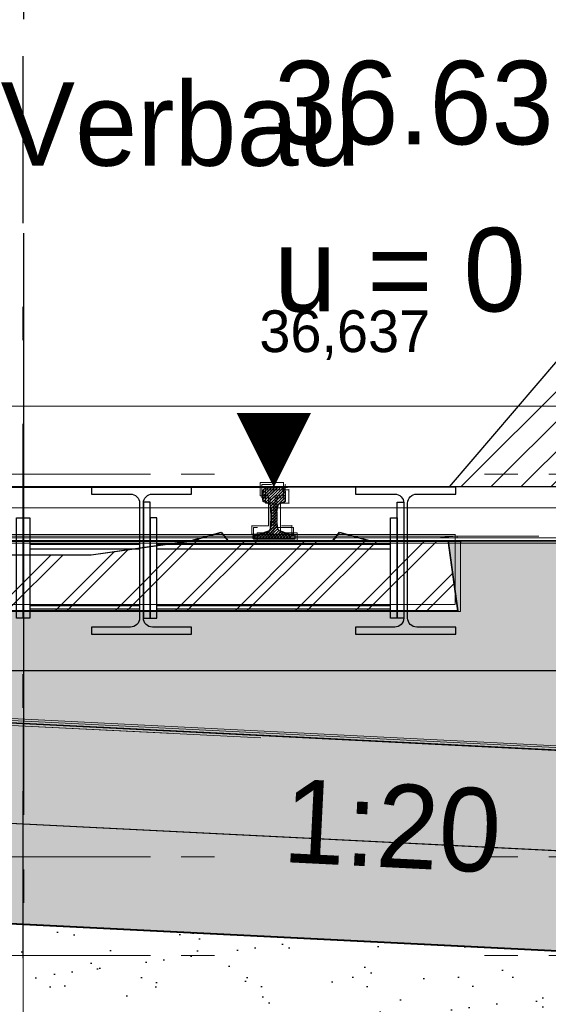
# Model space of a CAD drawing. Extents: x -805 to 3526, y -961 to 1039.
# Tile 241 of 256: x 990.08 to 991.66, y 35.09 to 38.04. Entities that reach past the tile are written whole.
import ezdxf
from ezdxf import colors
from ezdxf.entities.mleader import LeaderData, LeaderLine
from ezdxf.enums import TextEntityAlignment as Align
from ezdxf.math import Vec2, Vec3

# ---------------------------------------------------------------- set-up
doc = ezdxf.new("R2010")
doc.units = 0
for name, pattern in [('_Ebene_', [4, 2, -1, 0, -1]), ('AUSGEZOGEN', [2, 1, 1]), ('DASHDOT', [25.4, 12.7, -6.35, 0, -6.35]), ('P-HP-Dorsten 2022 - Schnitt - Schnitt 9 rechts der Rampe$0$_Ebene_', [4, 2, -1, 0, -1]), ('P-HP-Dorsten 2022 - Schnitt - Schnitt 9 rechts der Rampe$0$VE22-087 - Bf_Dorsten-Hervest ModellRevit2021_rvt-1-Schnitt 9$0$Verdeckt', [7.14375, 4.7625, -2.38125]), ('STRICHPUNKT', [1, 0.5, -0.25, 0, -0.25]), ('STRICHPUNKT2', [12.7, 6.35, -3.175, 0, -3.175]), ('VE22-087 - Bf_Dorsten-Hervest ModellRevit2021_rvt-1-Schnitt 7$0$Verdeckt', [7.14375, 4.7625, -2.38125]), ('VE22-087 - Bf_rvt-1-Schnitt 8$0$_Ebene_', [4, 2, -1, 0, -1])]:
    doc.linetypes.add(name, pattern=pattern)
doc.layers.get('0').update_dxf_attribs({"color": 251})
for name, color, linetype, lineweight in [('A-FLOR-LEVL', 51, 'Continuous', 5), ('EB-2236S-BETTUNG-LIN', 5, 'Continuous', 25), ('EB-2236S-BETTUNG-SRA', 7, 'Continuous', 25), ('EB-2236S-FSS-LIN', 5, 'Continuous', 35), ('EB-2236S-FSS-SRA', 7, 'Continuous', 25), ('EB-2236S-GLEIS-LIN', 7, 'Continuous', 25), ('EB-2236S-PLANUM-LIN', 12, 'Continuous', 35), ('EB-2236S-PSS-LIN', 5, 'Continuous', 25), ('EB-2236S-PSS-SRA', 7, 'Continuous', 25), ('EB-2236S-SCHWELLE-LIN', 7, 'Continuous', 25), ('EB-2236S-SCHWELLE-SRA', 7, 'Continuous', 18), ('EB-2273S-BETTUNG-LIN', 1, 'Continuous', 25), ('EB-2273S-FSS-LIN', 2, 'Continuous', 35), ('EB-2273S-GLEIS-LIN', 7, 'Continuous', 25), ('EB-2273S-GLEIS-TXT', 7, 'Continuous', 25), ('EB-2273S-GLEISACHSE-LIN', 7, 'STRICHPUNKT', 25), ('EB-2273S-NEIGUNG-TXT', 7, 'Continuous', 25), ('EB-2273S-PLANUM-LIN', 2, 'Continuous', 35), ('EB-2273S-PSS-LIN', 4, 'Continuous', 25), ('EB-2273S-Q-LOT-LIN', 7, 'Continuous', 18), ('EB-2273S-SCHWELLE-LIN', 7, 'Continuous', 25), ('EB-2273S-SCHWELLE-SRA', 7, 'Continuous', 18), ('IFCOUT_Oberbau_IFC_RVT-1-Schnitt 7$0$A-GENM', 13, 'Continuous', 9), ('IFCOUT_Oberbau_IFC_RVT-1-Schnitt 8$0$A-GENM', 13, 'Continuous', 9), ('P-HP-Dorsten 2022 - Schnitt - Schnitt 9 rechts der Rampe$0$A-FLOR-LEVL', 51, 'Continuous', 5), ('P-HP-Dorsten 2022 - Schnitt - Schnitt 9 rechts der Rampe$0$IFCOUT_Oberbau_IFC_RVT-1-Schnitt 9$0$A-GENM', 13, 'Continuous', 9), ('P-HP-Dorsten 2022 - Schnitt - Schnitt 9 rechts der Rampe$0$VE22-087 - Bf_Dorsten-Hervest ModellRevit2021_rvt-1-Schnitt 9$0$A-FLOR-LEVL', 51, 'Continuous', 5), ('TTK-B-Bestand', 252, 'Continuous', 35), ('TTK-P-Treppe oben', 12, 'Continuous', 25), ('TTK-P-Treppe unten', 12, 'Continuous', 25), ('VA_NEUBAU_TXT_025', 12, 'Continuous', 25), ('VE22-087 - Bf_Dorsten-Hervest ModellRevit2021_rvt-1-Schnitt 7$0$A-FLOR-LEVL', 51, 'Continuous', 5), ('VE22-087 - Bf_rvt-1-Schnitt 8$0$A-FLOR-LEVL', 51, 'Continuous', 5)]:
    doc.layers.add(name, color=color, linetype=linetype, lineweight=lineweight)
for name, color, linetype in [('Lichtraumprofil', 9, 'Continuous'), ('P-Treppe', 162, 'Continuous'), ('TTK-P-Ablage', 162, 'Continuous'), ('TTK-P-Bahnsteig', 12, 'Continuous'), ('TTK-P-Bodenaustausch', 162, 'Continuous'), ('TTK-P-Gleisachse', 250, 'Continuous'), ('TTK-P-Hilfsbrücke', 140, 'Continuous'), ('TTK-P-QP Block', 162, 'Continuous'), ('TTK-P-TEXT', 12, 'AUSGEZOGEN'), ('TTK-P-Verbau', 35, 'Continuous'), ('TTK-QP-links', 250, 'Continuous'), ('TTK-QP-rechts', 251, 'Continuous')]:
    doc.layers.add(name, color=color, linetype=linetype)
doc.styles.add('AKG DIN 6776', font='AKG_DIN67.TTF')
doc.styles.add('k_isocp', font='k_isocp.shx')
doc.styles.add('PROVI', font='PROVI.SHX')
doc.dimstyles.new('TTK$6', dxfattribs={"dimtxt": 2.5, "dimasz": 2.5, "dimexe": 3.5, "dimexo": 0.1, "dimgap": 1, "dimtad": 1, "dimzin": 0, "dimtxsty": 'AKG DIN 6776', "dimblk": 'OBLIQUE', "dimcen": -0.09, "dimdle": 3, "dimse1": 1, "dimse2": 1, "dimclrd": 256, "dimclre": 256, "dimclrt": 256, "dimadec": 3, "dimazin": 0, "dimtfac": 1, "dimtofl": 0, "dimtmove": 0, "dimatfit": 3, "dimldrblk": 'OBLIQUE', "dimfxl": 7, "dimfxlon": 1, "dimtolj": 1, "dimtzin": 0, "dimlwd": -1, "dimlwe": -1, "dimarcsym": 0})

# ---------------------------------------------------------------- blocks, each defined once
blk = doc.blocks.new('_None')
blk = doc.blocks.new('VE22-087 - Bf_rvt-1-Schnitt 8')
at = {"layer": 'VE22-087 - Bf_rvt-1-Schnitt 8$0$A-FLOR-LEVL', "linetype": 'VE22-087 - Bf_rvt-1-Schnitt 8$0$_Ebene_', "lineweight": 9}
for p, q in [((-10425.3, 36879.6), (22643.3, 36879.6)), ((-10425.3, 36575.3), (22643.3, 36575.3))]:
    blk.add_line(p, q, dxfattribs=at)
blk = doc.blocks.new('IFCOUT_Oberbau_IFC_RVT-1-Schnitt 8$0$Family - 23137-2474402-Schnitt 8')
at = {"layer": 'IFCOUT_Oberbau_IFC_RVT-1-Schnitt 8$0$A-GENM', "lineweight": 5}
for p, q in [((11068.8, 36495.8), (11068.3, 36495.6)), ((11508.8, 36495.8), (12339.8, 36495.7)), ((13668.3, 36495.7), (13668.8, 36495.8))]:
    blk.add_line(p, q, dxfattribs=at)
at = {"layer": 'IFCOUT_Oberbau_IFC_RVT-1-Schnitt 8$0$A-GENM', "color": 7}
for p, q in [((12339.8, 36495.7), (11068.3, 36495.6)), ((11068.3, 36495.6), (11068.3, 36490.7)), ((11068.3, 36490.7), (11068.3, 36392.8)), ((13668.3, 36495.7), (12339.8, 36495.7)), ((13668.3, 36397.4), (13668.3, 36495.7)), ((11068.3, 36392.8), (11068.3, 36285.6)), ((13668.3, 36285.7), (13668.3, 36397.4)), ((11068.3, 36285.6), (12395.9, 36285.7)), ((12395.9, 36285.7), (13668.3, 36285.7))]:
    blk.add_line(p, q, dxfattribs=at)
blk = doc.blocks.new('IFCOUT_Oberbau_IFC_RVT-1-Schnitt 8')
at = {"layer": 'IFCOUT_Oberbau_IFC_RVT-1-Schnitt 8$0$A-GENM', "lineweight": 5}
for p, q in [((13084.3, 36650.7), (13084.8, 36650.8)), ((13148.6, 36650.7), (13148.4, 36650.8)), ((13154.3, 36650.7), (13154.8, 36650.8)), ((13154.3, 36613.9), (13154.8, 36614.5)), ((13154.3, 36610.7), (13154.8, 36610.8)), ((13059.3, 36521.7), (13059.8, 36521.8)), ((13129.3, 36528.9), (13129.7, 36529.7)), ((13129.3, 36521.7), (13129.8, 36521.8)), ((13175.2, 36521.7), (13175.2, 36521.8)), ((13179.3, 36521.7), (13179.8, 36521.8)), ((13179.3, 36498.7), (13179.8, 36499.1)), ((13179.3, 36496.7), (13179.8, 36496.8))]:
    blk.add_line(p, q, dxfattribs=at)
at = {"layer": 'IFCOUT_Oberbau_IFC_RVT-1-Schnitt 8$0$A-GENM', "color": 7}
for p, q in [((13148.6, 36650.7), (13084.3, 36650.7)), ((13084.3, 36650.7), (13084.3, 36647.4)), ((13084.3, 36647.4), (13084.3, 36610.7)), ((13154.3, 36650.7), (13148.6, 36650.7)), ((13154.3, 36613.9), (13154.3, 36650.7)), ((13084.3, 36610.7), (13086.3, 36610.7)), ((13086.3, 36610.7), (13109.3, 36610.7)), ((13109.3, 36610.7), (13109.3, 36603.4)), ((13109.3, 36603.4), (13109.3, 36521.7)), ((13129.3, 36528.9), (13129.3, 36610.7)), ((13129.3, 36610.7), (13131.3, 36610.7)), ((13131.3, 36610.7), (13154.3, 36610.7)), ((13154.3, 36610.7), (13154.3, 36613.9)), ((13105.2, 36521.7), (13059.3, 36521.7)), ((13059.3, 36521.7), (13059.3, 36519.6)), ((13059.3, 36519.6), (13059.3, 36496.7)), ((13109.3, 36521.7), (13105.2, 36521.7)), ((13129.3, 36521.7), (13129.3, 36528.9)), ((13175.2, 36521.7), (13148.3, 36521.7)), ((13179.3, 36521.7), (13175.2, 36521.7)), ((13179.3, 36498.7), (13179.3, 36521.7)), ((10697.1, 36490.7), (13768.2, 36490.7)), ((13059.3, 36496.7), (13069, 36496.7)), ((13069, 36496.7), (13179.3, 36496.7)), ((13179.3, 36496.7), (13179.3, 36498.7)), ((13917.9, 36490.7), (13768.2, 36490.7)), ((14655.5, 35828.7), (10049.9, 36059)), ((14655.8, 35828.7), (10050, 36059))]:
    blk.add_line(p, q, dxfattribs=at)
at = {"layer": 'IFCOUT_Oberbau_IFC_RVT-1-Schnitt 8$0$A-GENM', "lineweight": 5}
blk.add_blockref('IFCOUT_Oberbau_IFC_RVT-1-Schnitt 8$0$Family - 23137-2474402-Schnitt 8', (0, 0), dxfattribs=at)
blk = doc.blocks.new('Schnitt8')
at = {"lineweight": 5, "xscale": 0.001, "yscale": 0.001, "zscale": 0.001}
for name in ['VE22-087 - Bf_rvt-1-Schnitt 8', 'IFCOUT_Oberbau_IFC_RVT-1-Schnitt 8']:
    blk.add_blockref(name, (5.2705, -32.5953), dxfattribs=at)
blk = doc.blocks.new('*D549')
at = {"layer": 'DEFPOINTS', "color": 0}
for p in [(1594.653, 36.7397), (1594.3062, 36.5752), (8.2233, 0)]:
    blk.add_point(p, dxfattribs=at)
at = {"layer": 'TTK-B-Bestand', "insert": (1594.1093, 36.9835), "char_height": 0.25, "attachment_point": 5, "style": 'AKG DIN 6776'}
blk.add_mtext('\\A1;36,588', dxfattribs=at)
blk = doc.blocks.new('_OBLIQUE')
at = {"color": 0, "linetype": 'ByBlock'}
blk.add_line((-0.5, -0.5), (0.5, 0.5), dxfattribs=at)
blk = doc.blocks.new('*D548')
at = {"layer": 'DEFPOINTS', "color": 0}
for p in [(1585.5366, 36.7706), (1585.0459, 36.614), (-0.8681, 0.0309)]:
    blk.add_point(p, dxfattribs=at)
at = {"layer": 'TTK-B-Bestand', "insert": (1585.0178, 37.0144), "char_height": 0.25, "attachment_point": 5, "style": 'AKG DIN 6776'}
blk.add_mtext('\\A1;36,621', dxfattribs=at)
blk = doc.blocks.new('HK-DIM-1-1-U')
at = {"flags": 128}
blk.add_lwpolyline([(0, 0, 0, 1.1676, 0), (0, 1.1676, 1.1676, 1.1676, 0)], format="xyseb", dxfattribs=at)
at = {"style": 'k_isocp'}
blk.add_attdef('HK_DIM_VAL', text='', height=2.5, dxfattribs=at).set_placement((0.331615, 2.72183), align=Align.CENTER)
blk = doc.blocks.new('S54')
at = {"color": 0}
for p, q in [((-0.0335, 0.1187), (0.0018, 0.154)), ((-0.0335, 0.1275), (-0.0071, 0.1539)), ((-0.0335, 0.1363), (-0.0164, 0.1534)), ((-0.0322, 0.1112), (0.0105, 0.1539)), ((-0.0315, 0.147), (-0.0296, 0.1491)), ((-0.0296, 0.1491), (-0.0275, 0.1505)), ((-0.0275, 0.1505), (-0.0253, 0.1518)), ((-0.0259, 0.1086), (0.0187, 0.1531)), ((-0.0253, 0.1518), (-0.0243, 0.1521)), ((-0.0243, 0.1521), (-0.0209, 0.1529)), ((-0.0209, 0.1529), (-0.0171, 0.1533)), ((-0.0194, 0.1063), (0.0258, 0.1515)), ((-0.0171, 0.1533), (-0.014, 0.1536)), ((-0.014, 0.1536), (-0.0099, 0.1539)), ((-0.0134, 0.1034), (0.0309, 0.1477)), ((-0.0099, 0.1539), (-0.0058, 0.154)), ((-0.0058, 0.154), (-0.0026, 0.154)), ((-0.0026, 0.154), (0, 0.154)), ((0.0026, 0.154), (0, 0.154)), ((0.0058, 0.154), (0.0026, 0.154)), ((0.0099, 0.1539), (0.0058, 0.154)), ((0.014, 0.1536), (0.0099, 0.1539)), ((0.0171, 0.1533), (0.014, 0.1536)), ((0.0209, 0.1529), (0.0171, 0.1533)), ((0.0243, 0.1521), (0.0209, 0.1529)), ((0.0253, 0.1518), (0.0243, 0.1521)), ((0.0275, 0.1505), (0.0253, 0.1518)), ((0.0296, 0.1491), (0.0275, 0.1505)), ((0.0315, 0.147), (0.0296, 0.1491)), ((-0.0335, 0.14), (-0.0324, 0.1449)), ((-0.0335, 0.116), (-0.0335, 0.14)), ((-0.0324, 0.1449), (-0.0315, 0.147)), ((-0.0106, 0.0974), (0.0332, 0.1412)), ((-0.0091, 0.09), (0.0335, 0.1326)), ((-0.0083, 0.082), (0.0335, 0.1238)), ((0.0324, 0.1449), (0.0315, 0.147)), ((0.0335, 0.14), (0.0324, 0.1449)), ((0.0335, 0.116), (0.0335, 0.14)), ((-0.0332, 0.1123), (-0.0335, 0.116)), ((-0.0326, 0.1114), (-0.0332, 0.1123)), ((-0.0311, 0.1105), (-0.0326, 0.1114)), ((-0.0153, 0.1048), (-0.0311, 0.1105)), ((-0.0141, 0.1041), (-0.0153, 0.1048)), ((-0.0128, 0.1029), (-0.0141, 0.1041)), ((-0.0119, 0.1016), (-0.0128, 0.1029)), ((-0.0112, 0.1), (-0.0119, 0.1016)), ((-0.0105, 0.0968), (-0.0112, 0.1)), ((-0.0101, 0.0951), (-0.0105, 0.0968)), ((-0.0092, 0.091), (-0.0101, 0.0951)), ((-0.0085, 0.0854), (-0.0092, 0.091)), ((-0.008, 0.0735), (0.0092, 0.0906)), ((0.0085, 0.0854), (0.0092, 0.091)), ((0.0092, 0.091), (0.0101, 0.0951)), ((0.0101, 0.0951), (0.0105, 0.0968)), ((0.0105, 0.0968), (0.0112, 0.1)), ((0.0112, 0.1), (0.0119, 0.1016)), ((0.0119, 0.1016), (0.0128, 0.1029)), ((0.0128, 0.1029), (0.0141, 0.1041)), ((0.0141, 0.1041), (0.0153, 0.1048)), ((0.0153, 0.1048), (0.0311, 0.1105)), ((0.0279, 0.1093), (0.0335, 0.115)), ((0.0311, 0.1105), (0.0326, 0.1114)), ((0.0326, 0.1114), (0.0332, 0.1123)), ((0.0332, 0.1123), (0.0335, 0.116)), ((-0.0088, 0.0462), (0.008, 0.0629)), ((-0.008, 0.0786), (-0.0085, 0.0854)), ((-0.008, 0.0646), (0.0082, 0.0808)), ((-0.008, 0.0786), (-0.008, 0.0528)), ((-0.008, 0.0558), (0.008, 0.0718)), ((0.008, 0.0786), (0.0085, 0.0854)), ((0.008, 0.0786), (0.008, 0.0528)), ((-0.0372, 0.0001), (0.0088, 0.046)), ((-0.0283, 0.0001), (0.0095, 0.038)), ((-0.0195, 0.0001), (0.0111, 0.0307)), ((-0.0119, 0.0274), (-0.0109, 0.0313)), ((-0.0109, 0.0313), (-0.0096, 0.0378)), ((-0.0099, 0.0362), (0.008, 0.0541)), ((-0.0096, 0.0378), (-0.0088, 0.0461)), ((-0.0088, 0.0461), (-0.008, 0.0528)), ((0.0088, 0.0461), (0.008, 0.0528)), ((0.0096, 0.0378), (0.0088, 0.0461)), ((0.0109, 0.0313), (0.0096, 0.0378)), ((0.0119, 0.0274), (0.0109, 0.0313)), ((-0.0625, 0.0013), (-0.0511, 0.0127)), ((-0.0625, 0.0099), (-0.0617, 0.0108)), ((-0.0625, 0), (-0.0625, 0.0099)), ((-0.0625, 0), (0.0625, 0)), ((-0.0617, 0.0108), (-0.0608, 0.0117)), ((-0.0608, 0.0117), (-0.0595, 0.012)), ((-0.0595, 0.012), (-0.0447, 0.0132)), ((-0.0549, 0), (-0.0403, 0.0146)), ((-0.0461, 0), (-0.0263, 0.0198)), ((-0.0447, 0.0132), (-0.0417, 0.0141)), ((-0.0417, 0.0141), (-0.0157, 0.0237)), ((-0.0157, 0.0237), (-0.0137, 0.0249)), ((-0.0137, 0.0249), (-0.0124, 0.026)), ((-0.0124, 0.026), (-0.0119, 0.0274)), ((-0.0106, 0.0001), (0.014, 0.0247)), ((-0.0018, 0.0001), (0.0201, 0.022)), ((0.0071, 0.0001), (0.0266, 0.0197)), ((0.0124, 0.026), (0.0119, 0.0274)), ((0.0137, 0.0249), (0.0124, 0.026)), ((0.0157, 0.0237), (0.0137, 0.0249)), ((0.0417, 0.0141), (0.0157, 0.0237)), ((0.0159, 0.0001), (0.0331, 0.0173)), ((0.0247, 0.0001), (0.0395, 0.0149)), ((0.0335, 0.0001), (0.0462, 0.0127)), ((0.0447, 0.0132), (0.0417, 0.0141)), ((0.0424, 0.0001), (0.0543, 0.012)), ((0.0595, 0.012), (0.0447, 0.0132)), ((0.0608, 0.0117), (0.0595, 0.012)), ((0.06, 0), (0.0625, 0.0025)), ((0.0617, 0.0108), (0.0608, 0.0117)), ((0.0625, 0.0099), (0.0617, 0.0108)), ((0.0618, 0.0107), (0.0618, 0.0107)), ((0.0625, 0), (0.0625, 0.0099))]:
    blk.add_line(p, q, dxfattribs=at)
blk = doc.blocks.new('*D547')
at = {"layer": 'DEFPOINTS', "color": 0}
for p in [(1244.5951, 35.6713), (1244.1853, 35.5313), (0, 0)]:
    blk.add_point(p, dxfattribs=at)
at = {"layer": 'TTK-P-Treppe unten', "insert": (1244.1389, 35.9152), "char_height": 0.25, "attachment_point": 5, "style": 'AKG DIN 6776', "bg_fill": 3, "box_fill_scale": 1.1, "bg_fill_color": 256, "bg_fill_true_color": 13158600, "bg_fill_transparency": 0}
blk.add_mtext('\\A1;35,53', dxfattribs=at)
blk = doc.blocks.new('*D546')
at = {"layer": 'DEFPOINTS', "color": 0}
for p in [(1248.9571, 37.4519), (1249.0816, 37.3335), (0, 0)]:
    blk.add_point(p, dxfattribs=at)
at = {"layer": 'TTK-P-Treppe unten', "insert": (1249.4133, 37.6958), "char_height": 0.25, "attachment_point": 5, "style": 'AKG DIN 6776'}
blk.add_mtext('\\A1;37,33', dxfattribs=at)
blk = doc.blocks.new('*D545')
at = {"layer": 'DEFPOINTS', "color": 0}
for p in [(1259.6018, 37.4765), (1259.6991, 37.3874), (0.198, 0.0396)]:
    blk.add_point(p, dxfattribs=at)
at = {"layer": 'TTK-P-Treppe unten', "insert": (1259.1455, 37.7204), "char_height": 0.25, "attachment_point": 5, "style": 'AKG DIN 6776'}
blk.add_mtext('\\A1;37,35', dxfattribs=at)
blk = doc.blocks.new('2481114')
at = {"layer": 'EB-2273S-SCHWELLE-SRA'}
h = blk.add_hatch(dxfattribs=at)
h.set_pattern_fill('ANSI31', color=256, scale=0.04, style=0)
h.set_pattern_definition([(45, (-2147.95148, -1863.12944), (-0.089802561, 0.089802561), [])])
h.paths.add_polyline_path([(7.7871, -0.166), (7.8161, 0.044), (8.0511, 0.044), (8.1401, 0.069), (8.1401, 0.069), (8.1601, 0.044), (8.4751, 0.044), (8.4951, 0.069), (8.4951, 0.069), (8.5841, 0.044), (8.5841, 0.044), (8.8841, 0.002), (9.2901, 0.002), (9.5901, 0.044), (9.5901, 0.044), (9.6791, 0.069), (9.6791, 0.069), (9.6991, 0.044), (10.0141, 0.044), (10.0341, 0.069), (10.0341, 0.069), (10.1231, 0.044), (10.3581, 0.044), (10.3871, -0.166)])
at = {"layer": 'EB-2273S-BETTUNG-LIN', "flags": 128}
blk.add_lwpolyline([(7.4971, 0.044), (10.7581, 0.044), (11.7815, -0.6382)], dxfattribs=at)
at = {"layer": 'EB-2273S-FSS-LIN', "flags": 128}
blk.add_lwpolyline([(7.5221, -0.681), (7.5221, -1.026), (9.0871, -1.1043), (12.8871, -1.2943)], dxfattribs=at)
at = {"layer": 'EB-2273S-GLEISACHSE-LIN'}
blk.add_line((9.0871, -1.206), (9.0871, 1.919), dxfattribs=at)
at = {"layer": 'EB-2273S-PLANUM-LIN', "flags": 128}
blk.add_lwpolyline([(7.5221, -0.4253), (9.0871, -0.5035), (12.8871, -0.6935)], dxfattribs=at)
at = {"layer": 'EB-2273S-PSS-LIN', "flags": 128}
blk.add_lwpolyline([(7.5221, -0.681), (7.5221, -0.7256), (9.0871, -0.8039), (12.8871, -0.9939)], dxfattribs=at)
at = {"layer": 'EB-2273S-Q-LOT-LIN'}
blk.add_line((9.0871, -8.4329), (9.0871, -0.5035), dxfattribs=at)
at = {"layer": 'EB-2273S-SCHWELLE-LIN', "flags": 128}
blk.add_lwpolyline([(7.7871, -0.166), (7.8161, 0.044), (8.0511, 0.044), (8.1401, 0.069), (8.1601, 0.044), (8.4751, 0.044), (8.4951, 0.069), (8.5841, 0.044), (8.8841, 0.002), (9.2901, 0.002), (9.5901, 0.044), (9.6791, 0.069), (9.6991, 0.044), (10.0141, 0.044), (10.0341, 0.069), (10.1231, 0.044), (10.3581, 0.044), (10.3871, -0.166), (7.7871, -0.166)], dxfattribs=at)
at = {"layer": 'EB-2273S-GLEIS-LIN'}
blk.add_blockref('S54', (9.8381, 0.05), dxfattribs=at)
at = {"layer": 'EB-2273S-GLEIS-TXT', "style": 'PROVI'}
for s, p in [('36.637', (9.8381, 1.23)), ('u = 0 mm', (9.8381, 0.73))]:
    blk.add_text(s, height=0.25, dxfattribs=at).set_placement(p)
at = {"layer": 'EB-2273S-NEIGUNG-TXT', "style": 'PROVI'}
blk.add_text('1:20', height=0.25, rotation=357.1376, dxfattribs=at).set_placement((10.1984, -0.6842), align=Align.TOP_CENTER)
blk = doc.blocks.new('Schnitt7links neben rampe')
at = {"layer": 'A-FLOR-LEVL', "linetype": '_Ebene_'}
for p, q in [((-17.0156, -3.1643), (20.1956, -3.1643)), ((-17.0156, -4.3093), (20.1956, -4.3093)), ((-17.0156, -4.6053), (20.1956, -4.6053))]:
    blk.add_line(p, q, dxfattribs=at)
at = {"layer": 'IFCOUT_Oberbau_IFC_RVT-1-Schnitt 7$0$A-GENM', "color": 251, "lineweight": 5}
for p, q in [((5.8179, -3.1954), (5.8192, -3.1952)), ((5.8347, -3.1954), (5.8353, -3.1952)), ((5.8879, -3.1954), (5.8892, -3.1952)), ((5.8879, -3.205), (5.8892, -3.2045)), ((5.8879, -3.2354), (5.8892, -3.2352)), ((5.8749, -3.3244), (5.8757, -3.3242)), ((3.8029, -3.3503), (6.4027, -3.3503)), ((6.0529, -3.3502), (6.4027, -3.3503)), ((6.3407, -3.3553), (6.4027, -3.3503)), ((6.4027, -3.3503), (6.4032, -3.3502)), ((6.4027, -3.3554), (6.4027, -3.3503))]:
    blk.add_line(p, q, dxfattribs=at)
at = {"layer": 'IFCOUT_Oberbau_IFC_RVT-1-Schnitt 7$0$A-GENM', "color": 251}
for p, q in [((5.8347, -3.1954), (5.8179, -3.1954)), ((5.8179, -3.1954), (5.8179, -3.2258)), ((5.8471, -3.1954), (5.8347, -3.1954)), ((5.8879, -3.205), (5.8879, -3.1954)), ((5.8879, -3.2354), (5.8879, -3.205)), ((5.8179, -3.2258), (5.8179, -3.2354)), ((5.8179, -3.2354), (5.8369, -3.2354)), ((5.8369, -3.2354), (5.8429, -3.2354)), ((5.8429, -3.2354), (5.8429, -3.303)), ((5.8629, -3.2568), (5.8629, -3.2354)), ((5.8629, -3.2354), (5.8819, -3.2354)), ((5.8819, -3.2354), (5.8879, -3.2354)), ((5.8629, -3.3244), (5.8629, -3.2568)), ((5.8049, -3.3244), (5.7929, -3.3244)), ((5.7929, -3.3244), (5.7929, -3.3434)), ((5.8429, -3.303), (5.8429, -3.3244)), ((5.8749, -3.3244), (5.8629, -3.3244)), ((5.9129, -3.3244), (5.8749, -3.3244)), ((5.9129, -3.3304), (5.9129, -3.3244)), ((5.9688, -3.3554), (3.4306, -3.3555)), ((3.4307, -3.3555), (5.9687, -3.3554)), ((5.7929, -3.3434), (5.7929, -3.3494)), ((5.7929, -3.3494), (5.884, -3.3494)), ((5.884, -3.3494), (5.9129, -3.3494)), ((5.9129, -3.3494), (5.9129, -3.3304)), ((5.9687, -3.3554), (6.1745, -3.3554)), ((5.9688, -3.3554), (6.7733, -3.3554)), ((6.5921, -3.9775), (2.7834, -3.7871)), ((7.7964, -4.0377), (6.5921, -3.9775))]:
    blk.add_line(p, q, dxfattribs=at)
at = {"layer": 'VE22-087 - Bf_Dorsten-Hervest ModellRevit2021_rvt-1-Schnitt 7$0$A-FLOR-LEVL', "linetype": 'VE22-087 - Bf_Dorsten-Hervest ModellRevit2021_rvt-1-Schnitt 7$0$Verdeckt', "lineweight": 9}
for p, q in [((-17.0156, -2.9608), (20.1956, -2.9608)), ((-17.0156, -3.265), (20.1956, -3.265))]:
    blk.add_line(p, q, dxfattribs=at)
blk = doc.blocks.new('P-HP-Dorsten 2022 - Schnitt - Schnitt 9 rechts der Rampe')
at = {"layer": 'P-HP-Dorsten 2022 - Schnitt - Schnitt 9 rechts der Rampe$0$A-FLOR-LEVL', "linetype": 'P-HP-Dorsten 2022 - Schnitt - Schnitt 9 rechts der Rampe$0$_Ebene_'}
for p, q in [((3138.7361, 35236.441), (3179.5241, 35236.441)), ((3138.7361, 35235.296), (3179.5241, 35235.296)), ((3138.7361, 35235), (3179.5241, 35235))]:
    blk.add_line(p, q, dxfattribs=at)
at = {"layer": 'P-HP-Dorsten 2022 - Schnitt - Schnitt 9 rechts der Rampe$0$IFCOUT_Oberbau_IFC_RVT-1-Schnitt 9$0$A-GENM', "color": 251, "lineweight": 5}
for p, q in [((3166.5881, 35236.3944), (3166.5893, 35236.3945)), ((3166.5959, 35236.3944), (3166.5965, 35236.3945)), ((3166.6581, 35236.3944), (3166.6594, 35236.3946)), ((3166.6581, 35236.3899), (3166.6594, 35236.3905)), ((3166.6581, 35236.3544), (3166.6594, 35236.3546)), ((3166.5631, 35236.2654), (3166.5643, 35236.2655)), ((3166.5687, 35236.2654), (3166.5695, 35236.2655)), ((3167.173, 35236.2395), (3164.9774, 35236.2395)), ((3167.1721, 35236.2394), (3167.173, 35236.2395)), ((3167.1729, 35236.2344), (3167.173, 35236.2395)), ((3167.173, 35236.2395), (3167.173, 35236.2344))]:
    blk.add_line(p, q, dxfattribs=at)
at = {"layer": 'P-HP-Dorsten 2022 - Schnitt - Schnitt 9 rechts der Rampe$0$IFCOUT_Oberbau_IFC_RVT-1-Schnitt 9$0$A-GENM', "color": 251}
for p, q in [((3166.5881, 35236.3944), (3166.5881, 35236.3589)), ((3166.5959, 35236.3944), (3166.5926, 35236.3944)), ((3166.6581, 35236.3944), (3166.5959, 35236.3944)), ((3166.6581, 35236.3899), (3166.6581, 35236.3944)), ((3166.6581, 35236.3544), (3166.6581, 35236.3899)), ((3166.5881, 35236.3589), (3166.5881, 35236.3544)), ((3166.5881, 35236.3544), (3166.6103, 35236.3544)), ((3166.6103, 35236.3544), (3166.6131, 35236.3544)), ((3166.6131, 35236.3544), (3166.6131, 35236.2754)), ((3166.6331, 35236.3444), (3166.6331, 35236.3544)), ((3166.6331, 35236.3544), (3166.6553, 35236.3544)), ((3166.6331, 35236.2654), (3166.6331, 35236.3444)), ((3166.6553, 35236.3544), (3166.6581, 35236.3544)), ((3166.5687, 35236.2654), (3166.5631, 35236.2654)), ((3166.5631, 35236.2654), (3166.5631, 35236.2432)), ((3166.6131, 35236.2654), (3166.5687, 35236.2654)), ((3166.6131, 35236.2754), (3166.6131, 35236.2654)), ((3166.6387, 35236.2654), (3166.6331, 35236.2654)), ((3166.6831, 35236.2654), (3166.6387, 35236.2654)), ((3166.6831, 35236.2626), (3166.6831, 35236.2654)), ((3166.6831, 35236.2404), (3166.6831, 35236.2626)), ((3167.5435, 35236.2344), (3165.1033, 35236.2343)), ((3167.1721, 35236.2394), (3165.3929, 35236.2393)), ((3166.5631, 35236.2432), (3166.5631, 35236.2404)), ((3166.5631, 35236.2404), (3166.6696, 35236.2404)), ((3166.6696, 35236.2404), (3166.6831, 35236.2404)), ((3167.1721, 35236.1888), (3167.1721, 35236.2394)), ((3167.1721, 35236.0294), (3167.1721, 35236.1888)), ((3164.5719, 35236.0293), (3166.4658, 35236.0294)), ((3166.4658, 35236.0294), (3167.1721, 35236.0294)), ((3164.1288, 35235.7739), (3166.298, 35235.6655)), ((3166.5743, 35235.6517), (3164.1288, 35235.7739))]:
    blk.add_line(p, q, dxfattribs=at)
at = {"layer": 'P-HP-Dorsten 2022 - Schnitt - Schnitt 9 rechts der Rampe$0$VE22-087 - Bf_Dorsten-Hervest ModellRevit2021_rvt-1-Schnitt 9$0$A-FLOR-LEVL', "linetype": 'P-HP-Dorsten 2022 - Schnitt - Schnitt 9 rechts der Rampe$0$VE22-087 - Bf_Dorsten-Hervest ModellRevit2021_rvt-1-Schnitt 9$0$Verdeckt', "lineweight": 9}
for p, q in [((3138.7361, 35236.6446), (3179.5241, 35236.6446)), ((3138.7361, 35236.3403), (3179.5241, 35236.3403))]:
    blk.add_line(p, q, dxfattribs=at)
blk = doc.blocks.new('*D540')
at = {"layer": 'DEFPOINTS', "color": 0}
for p in [(1239.4124, 37.4656), (1239.2481, 37.3256), (-4.9372, 1.7943)]:
    blk.add_point(p, dxfattribs=at)
at = {"layer": 'TTK-P-Treppe unten', "insert": (1238.8681, 37.7095), "char_height": 0.25, "attachment_point": 5, "style": 'AKG DIN 6776', "bg_fill": 3, "box_fill_scale": 1.1, "bg_fill_color": 256, "bg_fill_true_color": 13158600, "bg_fill_transparency": 0}
blk.add_mtext('\\A1;37,329', dxfattribs=at)
blk = doc.blocks.new('*D538')
at = {"layer": 'DEFPOINTS', "color": 0}
for p in [(1076.6395, 36.011), (1076.7895, 35.997), (0, 0)]:
    blk.add_point(p, dxfattribs=at)
at = {"layer": 'TTK-P-Treppe oben', "insert": (1076.1833, 36.2548), "char_height": 0.25, "attachment_point": 5, "style": 'AKG DIN 6776'}
blk.add_mtext('\\A1;36,00', dxfattribs=at)
blk = doc.blocks.new('*D536')
at = {"layer": 'DEFPOINTS', "color": 0}
for p in [(1593.4264, 36.6522), (1593.9095, 36.6522), (733.0659, 0.1071)]:
    blk.add_point(p, dxfattribs=at)
at = {"layer": 'TTK-P-TEXT', "insert": (1594.4538, 36.896), "char_height": 0.25, "attachment_point": 5, "style": 'AKG DIN 6776'}
blk.add_mtext('\\A1;36,589', dxfattribs=at)

msp = doc.modelspace()

# ---------------------------------------------------------------- hatches: boundary and pattern name
at = {"layer": 'EB-2236S-BETTUNG-SRA'}
h = msp.add_hatch(dxfattribs=at)
h.set_pattern_fill('HEX', color=251, scale=0.008, style=0)
h.set_pattern_definition([(0, (980.9992, 31.00083), (0, 0.04399409), [0.0254, -0.0508]), (120, (980.9992, 31.00083), (-0.0381, -0.02199705), [0.0254, -0.0508]), (60, (981.0246, 31.00083), (-0.0381, 0.02199705), [0.0254, -0.0508])])
h.paths.add_polyline_path([(988.4967, 36.4774), (991.7577, 36.4774), (992.7811, 35.7952), (988.5217, 36.0081), (988.5217, 36.4024), (988.4967, 36.4024)])
h.paths.add_polyline_path([(988.7867, 36.2674), (991.3867, 36.2674), (991.3577, 36.4774), (988.8157, 36.4774)], flags=0)
at = {"layer": 'EB-2236S-FSS-SRA'}
h = msp.add_hatch(dxfattribs=at)
h.set_pattern_fill('AR-CONC', color=251, scale=0.002, style=0)
h.set_pattern_definition([(50, (760.51988, -18.0281), (0.36436934, -0.03187817), [0.0381, -0.4191]), (355, (760.51988, -18.0281), (-0.07048684, 0.3821137), [0.03048, -0.33528117]), (100.45144, (760.55024, -18.03076), (0.2938825, 0.3502355), [0.03238, -0.3561805]), (46.1842, (760.51988, -17.9265), (0.5421581, -0.08408466), [0.05715, -0.62865]), (96.63556, (760.56506, -17.9335), (0.4748083, 0.4948522), [0.04857, -0.5342712]), (351.18415, (760.5199, -17.9265), (0.4748083, 0.4948522), [0.0457199, -0.5029195]), (21, (760.57068, -17.9519), (0.3032288, -0.2045304), [0.0381, -0.4191]), (326, (760.57068, -17.9519), (0.12360406, 0.36837593), [0.03048, -0.33528]), (71.45144, (760.59595, -17.96895), (0.42683284, 0.16384554), [0.03238, -0.3561799]), (37.5, (760.51988, -18.02811), (0.00617721, 0.16911008), [0, -0.331216, 0, -0.34036, 0, -0.33655]), (7.5, (760.51988, -18.0281), (0.13363933, 0.20036115), [0, -0.194056, 0, -0.323596, 0, -0.12827]), (327.5, (760.40659, -18.02811), (0.27118119, -0.01145749), [0, -0.127, 0, -0.39624, 0, -0.52578]), (317.5, (760.3558, -18.0281), (0.29625836, 0.05085298), [0, -0.1651, 0, -0.263144, 0, -0.37338])])
h.paths.add_polyline_path([(988.5217, 35.7078), (993.8867, 35.4395), (997.3333, 35.4395), (997.3333, 35.1391), (993.8867, 35.1391), (988.5217, 35.4074)])
at = {"layer": 'EB-2236S-PSS-SRA'}
h = msp.add_hatch(dxfattribs=at)
h.set_pattern_fill('DOTS', color=251, scale=0.04, style=0)
h.set_pattern_definition([(0, (760.51988, -18.02811), (0.03175, 0.0635), [0, -0.0635])])
h.paths.add_polyline_path([(988.5217, 35.7524), (988.6717, 35.7524), (988.5717, 35.8524), (988.5217, 35.8524), (988.5217, 36.0081), (993.8867, 35.7399), (997.0715, 35.7399), (997.3333, 35.9144), (997.3333, 35.4395), (993.8867, 35.4395), (988.5217, 35.7078)])
at = {"layer": 'EB-2236S-SCHWELLE-SRA'}
h = msp.add_hatch(dxfattribs=at)
h.set_pattern_fill('ANSI31', color=251, scale=0.04, style=0)
h.set_pattern_definition([(45, (980.9992, 30.99983), (-0.0898026, 0.0898026), [])])
h.paths.add_polyline_path([(988.7867, 36.2664), (988.8157, 36.4764), (989.0507, 36.4764), (989.1397, 36.5014), (989.1397, 36.5014), (989.1597, 36.4764), (989.4747, 36.4764), (989.4947, 36.5014), (989.4947, 36.5014), (989.5837, 36.4764), (989.5837, 36.4764), (989.8837, 36.4344), (990.2897, 36.4344), (990.5897, 36.4764), (990.5897, 36.4764), (990.6787, 36.5014), (990.6787, 36.5014), (990.6987, 36.4764), (991.0137, 36.4764), (991.0337, 36.5014), (991.0337, 36.5014), (991.1227, 36.4764), (991.3577, 36.4764), (991.3867, 36.2664)])
at = {"layer": 'Lichtraumprofil', "transparency": 33554559}
h = msp.add_hatch(dxfattribs=at)
h.set_pattern_fill('ANSI31', color=251, scale=0.02)
h.set_pattern_definition([(45, (848.036166, 124.069884), (-0.04490128, 0.04490128), [])])
h.paths.add_polyline_path([(991.6867, 37.0175), (991.7867, 37.0175), (991.7867, 37.3975), (992.2867, 37.3975), (992.5867, 37.3975), (992.5867, 36.6375), (991.3617, 36.6375)])
at = {"layer": 'TTK-P-Bodenaustausch'}
h = msp.add_hatch(dxfattribs=at)
h.set_pattern_fill('AR-SAND', color=251, scale=0.004)
h.set_pattern_definition([(37.5, (994.53766, 33.64866), (-0.0064, 0.1957653), [0, -0.154432, 0, -0.17272, 0, -0.1651]), (7.5, (994.53766, 33.64866), (0.179809, 0.28673), [0, -0.083312, 0, -0.139192, 0, -0.05334]), (327.5, (994.4127, 33.64866), (0.316397, 0.000575), [0, -0.0508, 0, -0.18288, 0, -0.23876]), (317.5, (994.4127, 33.64866), (0.305423, 0.089172), [0, -0.0254, 0, -0.119888, 0, -0.13716])])
h.paths.add_polyline_path([(992.7553, 35.1957), (988.5217, 35.4074), (988.5217, 35.8524), (988.5717, 35.8524), (988.6717, 35.7524), (987.5217, 35.7524), (986.4985, 35.7345), (986.4991, 33.6322), (987.6063, 33.6336), (987.6063, 34.0751), (988.0063, 34.0751), (988.0063, 33.6344), (992.7481, 33.645)])

# ---------------------------------------------------------------- linework, layer by layer
at = {"layer": 'EB-2236S-BETTUNG-LIN', "color": 251, "flags": 128}
msp.add_lwpolyline([(988.4967, 36.4764), (991.7577, 36.4764), (992.7811, 35.7942)], dxfattribs=at)
at = {"layer": 'EB-2236S-FSS-LIN', "color": 251, "flags": 128}
msp.add_lwpolyline([(988.5217, 35.7524), (988.5217, 35.4074), (990.0867, 35.3291), (993.8867, 35.1391)], dxfattribs=at)
at = {"layer": 'EB-2236S-PLANUM-LIN', "color": 251, "flags": 128}
msp.add_lwpolyline([(988.5217, 36.0081), (990.0867, 35.9299), (993.8867, 35.7399)], dxfattribs=at)
at = {"layer": 'EB-2236S-PSS-LIN', "color": 251, "flags": 128}
msp.add_lwpolyline([(988.5217, 35.7524), (988.5217, 35.7078), (990.0867, 35.6295), (993.8867, 35.4395)], dxfattribs=at)
at = {"layer": 'EB-2236S-SCHWELLE-LIN', "color": 251, "flags": 128}
msp.add_lwpolyline([(988.7867, 36.2664), (988.8157, 36.4764), (989.0507, 36.4764), (989.1397, 36.5014), (989.1597, 36.4764), (989.4747, 36.4764), (989.4947, 36.5014), (989.5837, 36.4764), (989.8837, 36.4344), (990.2897, 36.4344), (990.5897, 36.4764), (990.6787, 36.5014), (990.6987, 36.4764), (991.0137, 36.4764), (991.0337, 36.5014), (991.1227, 36.4764), (991.3577, 36.4764), (991.3867, 36.2664), (988.7867, 36.2664)], dxfattribs=at)
at = {"layer": 'Lichtraumprofil', "color": 251}
for p, q in [((991.3617, 36.6375), (991.6867, 37.0175)), ((990.0867, 36.6375), (988.8117, 36.6375)), ((990.0867, 36.6375), (991.3617, 36.6375))]:
    msp.add_line(p, q, dxfattribs=at)
at = {"layer": 'Lichtraumprofil', "color": 251, "flags": 128}
msp.add_lwpolyline([(992.5867, 37.3975), (992.5867, 36.6375), (991.3617, 36.6375), (991.6867, 37.0175), (991.7867, 37.0175), (991.7867, 37.3975), (992.2867, 37.3975), (992.2867, 37.3975), (992.5867, 37.3975)], dxfattribs=at)
at = {"layer": 'TTK-P-Gleisachse', "color": 251, "linetype": 'STRICHPUNKT2', "ltscale": 0.25}
msp.add_line((990.0867, 40.5188), (990.0867, 31.5224), dxfattribs=at)
at = {"layer": 'TTK-P-Hilfsbrücke', "color": 251, "linetype": 'DASHDOT', "ltscale": 0.1}
msp.add_line((990.0867, 37.3975), (990.0867, 34.6899), dxfattribs=at)
at = {"layer": 'TTK-P-Hilfsbrücke', "color": 251}
for p, q in [((992.7722, 36.6375), (988.0733, 36.6375)), ((989.3414, 36.6374), (990.8774, 36.6374)), ((990.1057, 36.4662), (990.4344, 36.4662)), ((990.1057, 36.4524), (990.4344, 36.4524)), ((990.4859, 36.4662), (991.1854, 36.4662)), ((990.4859, 36.4524), (991.1854, 36.4524)), ((990.1057, 36.2824), (990.4344, 36.2824)), ((990.4859, 36.2824), (991.1854, 36.2824)), ((990.1057, 36.2724), (990.4344, 36.2724)), ((990.4859, 36.2724), (991.1854, 36.2724)), ((992.7573, 36.0875), (988.0696, 36.0875))]:
    msp.add_line(p, q, dxfattribs=at)
for points in [[(990.2902, 36.1974), (990.5902, 36.1974), (990.5902, 36.2184), (990.4729, 36.2184, -0.414214), (990.4459, 36.2454), (990.4459, 36.5894, -0.414214), (990.4729, 36.6164), (990.5902, 36.6164), (990.5902, 36.6374), (990.2902, 36.6374), (990.2902, 36.6164), (990.4074, 36.6164, -0.414214), (990.4344, 36.5894), (990.4344, 36.2454, -0.414214), (990.4074, 36.2184), (990.2902, 36.2184)], [(991.0812, 36.1974), (991.3812, 36.1974), (991.3812, 36.2184), (991.2639, 36.2184, -0.414214), (991.2369, 36.2454), (991.2369, 36.5894, -0.414214), (991.2639, 36.6164), (991.3812, 36.6164), (991.3812, 36.6374), (991.0812, 36.6374), (991.0812, 36.6164), (991.1984, 36.6164, -0.414214), (991.2254, 36.5894), (991.2254, 36.2454, -0.414214), (991.1984, 36.2184), (991.0812, 36.2184)]]:
    msp.add_lwpolyline(points, format="xyb", close=True, dxfattribs=at)
for points in [[(990.4459, 36.2454), (990.4659, 36.2454), (990.4659, 36.5918), (990.4459, 36.5918)], [(991.2254, 36.2454), (991.2054, 36.2454), (991.2054, 36.5918), (991.2254, 36.5918)], [(990.0857, 36.2454), (990.0657, 36.2454), (990.0657, 36.5454), (990.0857, 36.5454)], [(990.1057, 36.2454), (990.0857, 36.2454), (990.0857, 36.5454), (990.1057, 36.5454)], [(990.4659, 36.2454), (990.4859, 36.2454), (990.4859, 36.5454), (990.4659, 36.5454)], [(991.2054, 36.2454), (991.1854, 36.2454), (991.1854, 36.5454), (991.2054, 36.5454)]]:
    msp.add_lwpolyline(points, close=True, dxfattribs=at)

# ---------------------------------------------------------------- block references
at = {"layer": 'EB-2236S-GLEIS-LIN', "color": 251}
msp.add_blockref('S54', (990.8377, 36.4824), dxfattribs=at)
at = {"layer": 'TTK-P-Ablage', "color": 251}
msp.add_blockref('Schnitt8', (972.4407, 32.5953), dxfattribs=at)
at = {"layer": 'VA_NEUBAU_TXT_025', "color": 251, "xscale": 0.1905150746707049, "yscale": 0.1905150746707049, "zscale": 0.1905150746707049}
msp.add_blockref('HK-DIM-1-1-U', (990.8364, 36.6364), dxfattribs=at)

# ---------------------------------------------------------------- dimensions: what is measured, and where the dimension line sits
at = {"layer": 'TTK-B-Bestand', "color": 251}
for feature_location, offset, origin, text, picture, middle in [((1585.0459, 36.614), (0.4461, 0.1576), (-0.8681, 0.0309), '36,621', '*D548', (1585.0178, 37.0144)), ((1594.3062, 36.5752), (0.2947, 0.1656), (8.2233, 0), '36,588', '*D549', (1594.1093, 36.9835))]:
    dim = msp.add_ordinate_dim(feature_location=feature_location, offset=offset, dtype=0, origin=origin, text=text, dimstyle='TTK$6', override={"dimscale": 0, "dimdec": 3, "dimtmove": 1, "dimfxlon": 0}, dxfattribs=at)
    dim.commit()
    dim.dimension.update_dxf_attribs({"geometry": picture, "text_midpoint": middle})

# ---------------------------------------------------------------- leaders
at = {"layer": 'TTK-P-Verbau', "color": 251}
ml = msp.add_multileader_mtext('Standard', dxfattribs=at)
ml.set_content('Verbau', color=256, style='AKG DIN 6776')
ml.set_leader_properties(color=256)
ml.set_arrow_properties(name='NONE')
ml.build(insert=Vec2(0, 0))
ml.multileader.update_dxf_attribs({"dogleg_length": 3, "arrow_head_size": 0.3, "scale": 0.1})
ctx = ml.context
ctx.base_point, ctx.scale, ctx.char_height, ctx.arrow_head_size, ctx.landing_gap_size, ctx.plane_origin = Vec3(989.9184, 37.7237), 0.1, 0.25, 0.3, 0.1, Vec3(988.6241, 37.1627)
notes = []
notes.append((ctx, [(0, (1, 1, 0), (989.6184, 37.7239), (1, 0), 0.3, [(0, [(988.6241, 37.1627)], 0, [])])]))
ctx.mtext.insert, ctx.mtext.flow_direction = Vec3(990.0184, 37.849), 5
for ctx, leaders in notes:
    for number, flags, end, landing, length, lines in leaders:
        leader = LeaderData()
        leader.index, (leader.has_last_leader_line, leader.has_dogleg_vector, leader.attachment_direction) = number, flags
        leader.last_leader_point, leader.dogleg_vector, leader.dogleg_length = Vec3(end), Vec3(landing), length
        for number, points, colour, breaks in lines:
            line = LeaderLine()
            line.index, line.vertices, line.color, line.breaks = number, Vec3.list(points), colors.encode_raw_color(colour), breaks
            leader.lines.append(line)
        ctx.leaders.append(leader)

# ---------------------------------------------------------------- next in the draw order: texts
at = {"layer": 'P-Treppe', "color": 251, "insert": (991.3042, 37.1662), "char_height": 0.125, "attachment_point": 3, "style": 'AKG DIN 6776', "bg_fill": 3, "box_fill_scale": 1, "bg_fill_color": 256, "bg_fill_transparency": 0}
msp.add_mtext('36,637', dxfattribs=at)

# ---------------------------------------------------------------- next in the draw order: dimensions: what is measured, and where the dimension line sits
at = {"layer": 'TTK-P-Treppe unten', "color": 251}
dim = msp.add_ordinate_dim(feature_location=(1244.1853, 35.5313), offset=(0.4098, 0.14), dtype=0, origin=(0, 0), dimstyle='TTK$6', override={"dimscale": 0, "dimtfill": 1}, dxfattribs=at)
dim.commit()
dim.dimension.update_dxf_attribs({"geometry": '*D547', "text_midpoint": (1244.1389, 35.9152)})

# ---------------------------------------------------------------- next in the draw order: block references
at = {"layer": 'TTK-P-QP Block', "color": 251}
msp.add_blockref('2481114', (980.9992, 36.4329), dxfattribs=at)
at = {"layer": 'TTK-QP-links', "color": 251}
msp.add_blockref('Schnitt7links neben rampe', (984.9824, 39.8403), dxfattribs=at)
at = {"layer": 'TTK-QP-rechts', "color": 251}
msp.add_blockref('P-HP-Dorsten 2022 - Schnitt - Schnitt 9 rechts der Rampe', (-2175.7771, -35199.765), dxfattribs=at)

# ---------------------------------------------------------------- next in the draw order: dimensions: what is measured, and where the dimension line sits
at = {"layer": 'TTK-P-Treppe unten', "color": 251}
for feature_location, offset, origin, picture, middle in [((1259.6991, 37.3874), (-0.0973, 0.0891), (0.198, 0.0396), '*D545', (1259.1455, 37.7204)), ((1249.0816, 37.3335), (-0.1245, 0.1184), (0, 0), '*D546', (1249.4133, 37.6958))]:
    dim = msp.add_ordinate_dim(feature_location=feature_location, offset=offset, dtype=0, origin=origin, dimstyle='TTK$6', override={"dimscale": 0}, dxfattribs=at)
    dim.commit()
    dim.dimension.update_dxf_attribs({"geometry": picture, "text_midpoint": middle})

# ---------------------------------------------------------------- next in the draw order: dimensions: what is measured, and where the dimension line sits
dim = msp.add_ordinate_dim(feature_location=(1239.2481, 37.3256), offset=(0.1119, 0.1412), dtype=0, origin=(-4.9372, 1.7943), text='37,329', dimstyle='TTK$6', override={"dimscale": 0, "dimtfill": 1}, dxfattribs=at)
dim.commit()
dim.dimension.update_dxf_attribs({"geometry": '*D540', "text_midpoint": (1238.8681, 37.7095)})

# ---------------------------------------------------------------- next in the draw order: linework, layer by layer
at = {"layer": 'TTK-P-Bahnsteig', "color": 251}
msp.add_circle((473.7851, 39.1322), 1000, dxfattribs=at)

# ---------------------------------------------------------------- next in the draw order: dimensions: what is measured, and where the dimension line sits
at = {"layer": 'TTK-P-TEXT', "color": 251}
dim = msp.add_ordinate_dim(feature_location=(1593.4264, 36.6522), offset=(0.4831, 0), dtype=0, origin=(733.0659, 0.1071), text='36,589', dimstyle='TTK$6', override={"dimscale": 0, "dimfxlon": 0}, dxfattribs=at)
dim.commit()
dim.dimension.update_dxf_attribs({"geometry": '*D536', "text_midpoint": (1594.4538, 36.896)})
at = {"layer": 'TTK-P-Treppe oben', "color": 251}
dim = msp.add_ordinate_dim(feature_location=(1076.7895, 35.997), offset=(-0.15, 0.014), dtype=0, origin=(0, 0), dimstyle='TTK$6', override={"dimscale": 0}, dxfattribs=at)
dim.commit()
dim.dimension.update_dxf_attribs({"geometry": '*D538', "text_midpoint": (1076.1833, 36.2548)})

doc.saveas('drawing.dxf')
